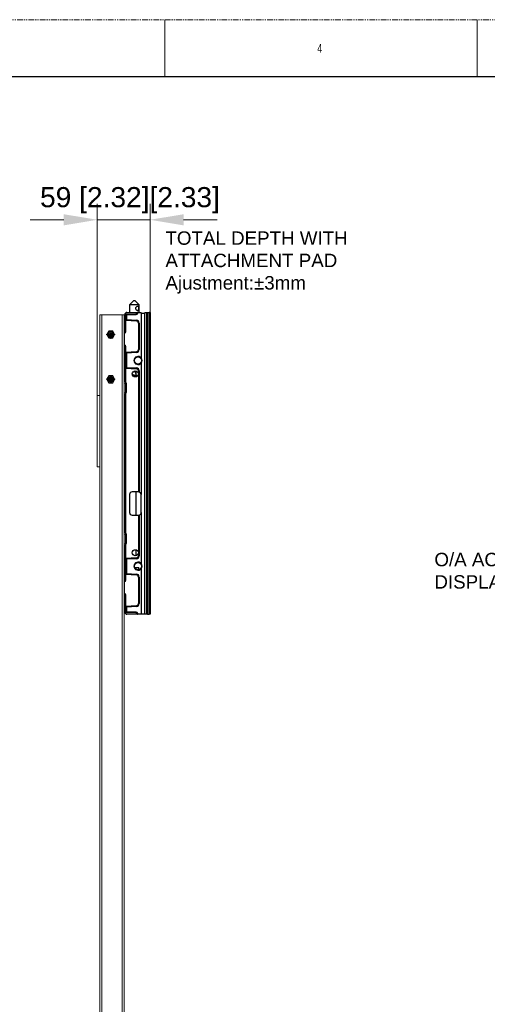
# Model space of a CAD drawing. Header units: millimetres. Extents: x -1086 to 4901, y 927 to 9917.
# Tile 84 of 85: x 3342 to 3864, y 8816 to 9917. Entities that reach past the tile are written whole.
import ezdxf
from ezdxf.lldxf.tags import DXFTag

# ---------------------------------------------------------------- set-up
doc = ezdxf.new("R2010")
doc.units = ezdxf.units.MM
doc.header["$PDSIZE"] = -1
for name, pattern in [('CENTERX2', [20.32, 12.7, -2.54, 2.54, -2.54]), ('SLD-Phantom', [12.7, 6.35, -1.27, 1.27, -1.27, 1.27, -1.27]), ('SLD-Solid', [0])]:
    doc.linetypes.add(name, pattern=pattern)
for name, color, linetype, lineweight in [('7标注层', 6, 'Continuous', 15), ('中心线', 1, 'CENTERX2', 13), ('尺寸线', 6, 'Continuous', 13), ('细实线', 5, 'Continuous', 9), ('虚线', 3, 'DASHED', 13)]:
    doc.layers.add(name, color=color, linetype=linetype, lineweight=lineweight)
doc.styles.add('ARIAL', font='arial.ttf')
doc.styles.add('SLDTEXTSTYLE0', font='GOTHIC.TTF', dxfattribs={"width": 0.7304})
tags = doc.linetypes.add('DASHED', pattern=[19.05, 12.7, -6.35]).pattern_tags.tags
tags[6:7] = [DXFTag(74, 4), DXFTag(75, 0), DXFTag(340, '0'), DXFTag(46, 1.0), DXFTag(50, 0.0), DXFTag(44, 0.0), DXFTag(45, 0.0)]
tags[4:5] = [DXFTag(74, 4), DXFTag(75, 0), DXFTag(340, '0'), DXFTag(46, 1.0), DXFTag(50, 0.0), DXFTag(44, 0.0), DXFTag(45, 0.0)]
doc.dimstyles.new(')CCC-35A1', dxfattribs={"dimscale": 20, "dimtxt": 1.5, "dimasz": 2.5, "dimexe": 1.2, "dimexo": 0, "dimgap": 0.5, "dimtad": 1, "dimzin": 12, "dimdsep": 46, "dimtxsty": 'ARIAL', "dimcen": 0.5, "dimclrd": 6, "dimclre": 6, "dimclrt": 6, "dimadec": 3, "dimazin": 3, "dimtfac": 1, "dimtmove": 0, "dimatfit": 3, "dimfxl": 1, "dimlwd": 13, "dimlwe": 13, "dimarcsym": 0})

# ---------------------------------------------------------------- blocks, each defined once
blk = doc.blocks.new('*D83')
at = {"layer": '7标注层', "color": 6, "lineweight": 13}
for p, q in [((3428.3, 9497.1), (3428.3, 9711.5)), ((3487.3, 9589.9), (3487.3, 9711.5)), ((3390.8, 9693.5), (3353.3, 9693.5)), ((3428.3, 9693.5), (3487.3, 9693.5)), ((3524.8, 9693.5), (3562.3, 9693.5))]:
    blk.add_line(p, q, dxfattribs=at)
at = {"layer": '7标注层', "color": 6}
for points in [[(3390.8, 9687.2), (3390.8, 9699.7), (3428.3, 9693.5)], [(3524.8, 9699.7), (3524.8, 9687.2), (3487.3, 9693.5)]]:
    blk.add_solid(points, dxfattribs=at)
at = {"layer": 'Defpoints', "color": 0}
for p in [(3487.3, 9693.5), (3487.3, 9589.9), (3428.3, 9497.1)]:
    blk.add_point(p, dxfattribs=at)
at = {"layer": '7标注层', "color": 6, "insert": (3464.8, 9715.4), "char_height": 22.5, "attachment_point": 5, "style": 'ARIAL'}
blk.add_mtext('59 [2.32][2.33]', dxfattribs=at)
blk = doc.blocks.new('M3X8压铆螺母柱')
blk.add_lwpolyline([(2.2, 3.8), (4.4, 0), (2.2, -3.8), (-2.2, -3.8), (-4.4, 0), (-2.2, 3.8)], close=True)
for radius in [2.75, 1.25]:
    blk.add_circle((0, 0), radius)
at = {"layer": '中心线'}
for p, q in [((-5.1, 0), (5.1, 0)), ((0, -4.6), (0, 4.6))]:
    blk.add_line(p, q, dxfattribs=at)
at = {"layer": '细实线'}
blk.add_arc((0, 0), 1.5, 90, 0, dxfattribs=at)
blk = doc.blocks.new('zw$E23C')
at = {"color": 7, "linetype": 'Continuous', "lineweight": 15}
for p, q in [((3, 1344), (3, 0)), ((3, 1344), (5.1, 1344)), ((27.9, 1344), (5.1, 1344)), ((27.9, 1344), (30, 1344)), ((30, 1344), (30, 0)), ((0, 1174), (0, 1254)), ((0, 1254), (3, 1254)), ((0, 1174), (3, 1174))]:
    blk.add_line(p, q, dxfattribs=at)
at = {"layer": '虚线'}
for p, q in [((5.1, 1344), (5.1, 0)), ((27.9, 1344), (27.9, 0))]:
    blk.add_line(p, q, dxfattribs=at)
at = {"xscale": -1, "rotation": 180}
for p in [(15, 1322), (15, 1272)]:
    blk.add_blockref('M3X8压铆螺母柱', p, dxfattribs=at)

msp = doc.modelspace()

# ---------------------------------------------------------------- linework, layer by layer
at = {"color": 7, "linetype": 'SLD-Phantom', "lineweight": 0}
msp.add_line((2106.73, 9917.244), (4900.73, 9917.244), dxfattribs=at)
at = {"color": 7, "linetype": 'SLD-Solid', "lineweight": 0}
for p, q in [((3503.73, 9917.244), (3503.73, 9853.744)), ((3852.98, 9917.244), (3852.98, 9853.744))]:
    msp.add_line(p, q, dxfattribs=at)
at = {"color": 7, "linetype": 'SLD-Solid', "lineweight": 30}
msp.add_line((2138.48, 9853.744), (4868.98, 9853.744), dxfattribs=at)
at = {"color": 7, "linetype": 'Continuous', "lineweight": 25}
for p, q in [((3464.8, 9598.857), (3468.8, 9602.857)), ((3469.156, 9602.857), (3468.8, 9602.857)), ((3470.8, 9602.857), (3469.156, 9602.857)), ((3470.8, 9602.857), (3474.8, 9598.857)), ((3464.8, 9589.857), (3464.8, 9598.857)), ((3464.8, 9598.857), (3466.577, 9598.857)), ((3466.577, 9598.857), (3474.8, 9598.857)), ((3474.8, 9598.857), (3474.8, 9589.857)), ((3459.3, 9588.078), (3459.3, 9587.792)), ((3459.3, 9587.792), (3459.3, 9582.265)), ((3459.593, 9582.265), (3459.3, 9582.265)), ((3459.3, 9582.265), (3459.3, 9581.091)), ((3459.3, 9581.091), (3460.274, 9581.091)), ((3459.3, 9581.091), (3459.3, 9568.806)), ((3459.947, 9589.138), (3459.593, 9588.785)), ((3459.593, 9582.265), (3459.593, 9587.938)), ((3460.261, 9589.453), (3459.947, 9589.138)), ((3459.947, 9587.792), (3460.261, 9587.478)), ((3460.261, 9587.478), (3460.261, 9582.529)), ((3460.274, 9581.091), (3471.944, 9580.479)), ((3460.274, 9568.806), (3460.274, 9581.091)), ((3460.3, 9589.138), (3460.614, 9589.453)), ((3460.3, 9588.145), (3460.3, 9589.138)), ((3460.614, 9587.831), (3460.3, 9588.145)), ((3460.999, 9587.208), (3460.999, 9581.869)), ((3460.999, 9581.869), (3471.974, 9581.294)), ((3461.276, 9581.538), (3471.957, 9580.979)), ((3461.322, 9589.745), (3461.322, 9589.857)), ((3461.322, 9589.857), (3471.593, 9589.857)), ((3461.322, 9589.745), (3471.593, 9589.745)), ((3461.322, 9587.369), (3461.322, 9587.538)), ((3471.593, 9587.538), (3461.322, 9587.538)), ((3471.593, 9587.369), (3461.322, 9587.369)), ((3471.593, 9589.745), (3471.593, 9589.857)), ((3471.593, 9589.745), (3471.593, 9587.538)), ((3471.593, 9587.369), (3471.593, 9587.538)), ((3473.214, 9589.642), (3471.947, 9587.849)), ((3471.947, 9587.849), (3471.947, 9589.642)), ((3471.947, 9589.642), (3473.214, 9589.642)), ((3472.15, 9587.705), (3471.947, 9587.849)), ((3471.957, 9580.979), (3471.974, 9581.294)), ((3472.15, 9589.857), (3473.418, 9589.857)), ((3473.418, 9589.498), (3472.15, 9587.705)), ((3473.418, 9589.498), (3473.214, 9589.642)), ((3473.418, 9589.857), (3473.568, 9589.857)), ((3473.568, 9589.857), (3477.3, 9589.857)), ((3473.568, 9589.576), (3473.568, 9589.857)), ((3477.3, 9589.576), (3473.568, 9589.576)), ((3477.3, 9589.576), (3477.3, 9589.857)), ((3477.3, 9589.576), (3477.3, 9538.97)), ((3477.3, 9589.192), (3481.3, 9589.192)), ((3481.3, 9589.857), (3483.8, 9589.857)), ((3481.3, 9589.857), (3481.3, 9589.576)), ((3483.8, 9589.576), (3481.3, 9589.576)), ((3481.3, 9252.708), (3481.3, 9589.576)), ((3483.8, 9589.576), (3483.8, 9589.857)), ((3483.8, 9252.708), (3483.8, 9589.576)), ((3483.8, 9587.304), (3484.3, 9587.392)), ((3483.8, 9586.517), (3484.3, 9586.517)), ((3483.8, 9583.517), (3484.048, 9583.517)), ((3483.8, 9579.517), (3484.048, 9579.517)), ((3484.043, 9588.892), (3484.3, 9588.892)), ((3484.3, 9584.017), (3484.043, 9584.062)), ((3484.048, 9588.966), (3484.048, 9589.436)), ((3484.3, 9589.392), (3484.048, 9589.436)), ((3484.048, 9583.517), (3484.048, 9584.056)), ((3484.048, 9579.517), (3484.048, 9583.517)), ((3484.048, 9583.517), (3484.3, 9583.517)), ((3484.048, 9578.977), (3484.048, 9579.517)), ((3484.3, 9579.517), (3484.048, 9579.517)), ((3484.3, 9589.892), (3486.3, 9589.892)), ((3484.3, 9589.892), (3484.3, 9252.392)), ((3486.3, 9589.892), (3486.3, 9252.392)), ((3487.3, 9589.892), (3486.3, 9589.892)), ((3487.3, 9589.892), (3487.3, 9252.392)), ((3459.3, 9568.806), (3460.274, 9568.806)), ((3474.313, 9577.983), (3474.8, 9577.983)), ((3474.313, 9577.983), (3474.313, 9548.301)), ((3474.8, 9577.983), (3474.8, 9548.301)), ((3474.8, 9577.983), (3475.116, 9577.983)), ((3475.116, 9577.983), (3475.116, 9548.301)), ((3484.3, 9576.517), (3483.8, 9576.517)), ((3483.995, 9578.963), (3484.043, 9578.972)), ((3484.043, 9578.972), (3484.3, 9579.017)), ((3459.007, 9568.099), (3458.3, 9567.392)), ((3458.3, 9566.004), (3459.688, 9567.392)), ((3458.3, 9567.392), (3458.3, 9566.004)), ((3458.3, 9566.004), (3458.3, 9553.78)), ((3459.688, 9552.392), (3458.3, 9553.78)), ((3458.3, 9553.78), (3458.3, 9552.392)), ((3458.3, 9552.392), (3459.007, 9551.685)), ((3459.3, 9550.978), (3460.274, 9550.978)), ((3459.3, 9550.978), (3459.3, 9545.193)), ((3460.274, 9545.193), (3460.274, 9550.978)), ((3474.313, 9548.301), (3474.8, 9548.301)), ((3474.8, 9548.301), (3475.116, 9548.301)), ((3459.3, 9545.193), (3460.274, 9545.193)), ((3459.3, 9545.193), (3459.3, 9544.019)), ((3459.593, 9544.019), (3459.3, 9544.019)), ((3459.3, 9544.019), (3459.3, 9528.765)), ((3459.593, 9528.765), (3459.593, 9544.019)), ((3460.261, 9543.755), (3460.261, 9529.029)), ((3471.944, 9545.804), (3460.274, 9545.193)), ((3471.974, 9544.989), (3460.999, 9544.414)), ((3460.999, 9544.414), (3460.999, 9528.369)), ((3471.957, 9545.305), (3461.276, 9544.745)), ((3471.957, 9545.305), (3471.974, 9544.989)), ((3459.593, 9528.765), (3459.3, 9528.765)), ((3459.3, 9528.765), (3459.3, 9527.591)), ((3460.274, 9527.591), (3459.3, 9527.591)), ((3459.3, 9527.591), (3459.3, 9512.64)), ((3460.274, 9527.591), (3471.944, 9526.979)), ((3460.274, 9512.64), (3460.274, 9527.591)), ((3460.999, 9528.369), (3471.974, 9527.794)), ((3461.276, 9528.038), (3471.957, 9527.479)), ((3470.922, 9523.521), (3469.997, 9524.446)), ((3471.957, 9527.479), (3471.974, 9527.794)), ((3474.313, 9524.483), (3474.8, 9524.483)), ((3474.313, 9524.483), (3474.313, 9389.142)), ((3474.8, 9524.483), (3475.116, 9524.483)), ((3474.8, 9524.483), (3474.8, 9389.1)), ((3475.116, 9524.483), (3475.116, 9389.029)), ((3477.3, 9533.313), (3477.3, 9386.142)), ((3469.192, 9519.688), (3467.477, 9520.423)), ((3469.017, 9519.791), (3473.862, 9519.664)), ((3471.508, 9521.399), (3471.8, 9521.399)), ((3471.8, 9519.718), (3471.8, 9521.399)), ((3460.274, 9512.64), (3459.3, 9512.64)), ((3459.33, 9512.397), (3459.77, 9510.636)), ((3460.774, 9510.394), (3459.8, 9510.394)), ((3459.8, 9510.394), (3459.8, 9500.64)), ((3460.714, 9510.879), (3460.274, 9512.64)), ((3460.774, 9500.64), (3460.774, 9510.394)), ((3483.8, 9510.517), (3484.3, 9510.517)), ((3483.8, 9507.517), (3484.048, 9507.517)), ((3483.8, 9503.517), (3484.048, 9503.517)), ((3483.995, 9502.963), (3484.043, 9502.972)), ((3484.3, 9508.017), (3484.043, 9508.062)), ((3484.043, 9502.972), (3484.3, 9503.017)), ((3484.048, 9507.517), (3484.048, 9508.056)), ((3484.048, 9503.517), (3484.048, 9507.517)), ((3484.048, 9507.517), (3484.3, 9507.517)), ((3484.048, 9502.977), (3484.048, 9503.517)), ((3484.3, 9503.517), (3484.048, 9503.517)), ((3460.274, 9498.394), (3459.3, 9498.394)), ((3459.3, 9498.394), (3459.3, 9343.89)), ((3459.77, 9500.397), (3459.33, 9498.636)), ((3460.774, 9500.64), (3459.8, 9500.64)), ((3460.274, 9498.394), (3460.714, 9500.155)), ((3460.274, 9343.89), (3460.274, 9498.394)), ((3484.3, 9500.517), (3483.8, 9500.517)), ((3483.8, 9434.517), (3484.3, 9434.517)), ((3483.8, 9431.517), (3484.048, 9431.517)), ((3483.8, 9427.517), (3484.048, 9427.517)), ((3483.995, 9426.963), (3484.043, 9426.972)), ((3484.3, 9432.017), (3484.043, 9432.062)), ((3484.043, 9426.972), (3484.3, 9427.017)), ((3484.048, 9431.517), (3484.048, 9432.056)), ((3484.048, 9427.517), (3484.048, 9431.517)), ((3484.048, 9431.517), (3484.3, 9431.517)), ((3484.048, 9426.977), (3484.048, 9427.517)), ((3484.3, 9427.517), (3484.048, 9427.517)), ((3484.3, 9424.517), (3483.8, 9424.517)), ((3484.3, 9423.642), (3483.8, 9423.655)), ((3484.3, 9421.892), (3483.8, 9421.892)), ((3483.8, 9420.392), (3484.3, 9420.392)), ((3483.8, 9418.629), (3484.3, 9418.642)), ((3483.8, 9417.767), (3484.3, 9417.767)), ((3483.8, 9414.767), (3484.048, 9414.767)), ((3484.3, 9415.267), (3484.043, 9415.312)), ((3484.048, 9414.767), (3484.048, 9415.306)), ((3484.048, 9410.767), (3484.048, 9414.767)), ((3484.048, 9414.767), (3484.3, 9414.767)), ((3483.8, 9410.767), (3484.048, 9410.767)), ((3484.3, 9407.767), (3483.8, 9407.767)), ((3483.995, 9410.213), (3484.043, 9410.222)), ((3484.043, 9410.222), (3484.3, 9410.267)), ((3484.048, 9410.227), (3484.048, 9410.767)), ((3484.3, 9410.767), (3484.048, 9410.767)), ((3483.8, 9402.517), (3484.3, 9402.517)), ((3483.8, 9397.017), (3484.3, 9397.017)), ((3464.3, 9386.142), (3464.3, 9366.142)), ((3474.3, 9389.142), (3467.3, 9389.142)), ((3471.8, 9363.142), (3471.8, 9389.142)), ((3477.3, 9366.142), (3477.3, 9386.142)), ((3467.3, 9363.142), (3474.3, 9363.142)), ((3474.313, 9363.142), (3474.313, 9317.801)), ((3474.8, 9363.184), (3474.8, 9317.801)), ((3475.116, 9363.255), (3475.116, 9317.801)), ((3477.3, 9366.142), (3477.3, 9308.97)), ((3460.274, 9343.89), (3459.3, 9343.89)), ((3459.33, 9343.647), (3459.77, 9341.886)), ((3460.774, 9341.644), (3459.8, 9341.644)), ((3459.8, 9341.644), (3459.8, 9331.89)), ((3460.714, 9342.129), (3460.274, 9343.89)), ((3460.774, 9331.89), (3460.774, 9341.644)), ((3483.8, 9341.767), (3484.3, 9341.767)), ((3483.8, 9338.767), (3484.048, 9338.767)), ((3484.3, 9339.267), (3484.043, 9339.312)), ((3484.048, 9338.767), (3484.048, 9339.306)), ((3484.048, 9334.767), (3484.048, 9338.767)), ((3484.048, 9338.767), (3484.3, 9338.767)), ((3460.274, 9329.644), (3459.3, 9329.644)), ((3459.3, 9329.644), (3459.3, 9314.693)), ((3459.77, 9331.647), (3459.33, 9329.886)), ((3460.774, 9331.89), (3459.8, 9331.89)), ((3460.274, 9329.644), (3460.714, 9331.405)), ((3460.274, 9314.693), (3460.274, 9329.644)), ((3483.8, 9334.767), (3484.048, 9334.767)), ((3484.3, 9331.767), (3483.8, 9331.767)), ((3484.3, 9330.767), (3483.8, 9330.767)), ((3483.995, 9334.213), (3484.043, 9334.222)), ((3484.043, 9334.222), (3484.3, 9334.267)), ((3484.048, 9334.227), (3484.048, 9334.767)), ((3484.3, 9334.767), (3484.048, 9334.767)), ((3471.944, 9315.304), (3460.274, 9314.693)), ((3471.8, 9317.892), (3471.8, 9324.391)), ((3474.313, 9317.801), (3474.8, 9317.801)), ((3474.8, 9317.801), (3475.116, 9317.801)), ((3460.274, 9314.693), (3459.3, 9314.693)), ((3459.3, 9314.693), (3459.3, 9313.519)), ((3459.593, 9313.519), (3459.3, 9313.519)), ((3459.3, 9313.519), (3459.3, 9298.265)), ((3459.593, 9298.265), (3459.593, 9313.519)), ((3460.261, 9313.255), (3460.261, 9298.529)), ((3471.974, 9314.489), (3460.999, 9313.914)), ((3460.999, 9313.914), (3460.999, 9297.869)), ((3471.957, 9314.805), (3461.276, 9314.245)), ((3470.045, 9304.764), (3474.7, 9304.642)), ((3471.957, 9314.805), (3471.974, 9314.489)), ((3474.7, 9302.244), (3474.7, 9304.642)), ((3459.593, 9298.265), (3459.3, 9298.265)), ((3459.3, 9298.265), (3459.3, 9297.091)), ((3459.3, 9297.091), (3460.274, 9297.091)), ((3459.3, 9297.091), (3459.3, 9291.306)), ((3460.274, 9297.091), (3471.944, 9296.479)), ((3460.274, 9291.306), (3460.274, 9297.091)), ((3460.999, 9297.869), (3471.974, 9297.294)), ((3461.276, 9297.538), (3471.957, 9296.979)), ((3471.957, 9296.979), (3471.974, 9297.294)), ((3474.313, 9293.983), (3474.8, 9293.983)), ((3474.313, 9293.983), (3474.313, 9264.301)), ((3474.8, 9293.983), (3474.8, 9264.301)), ((3474.8, 9293.983), (3475.116, 9293.983)), ((3475.116, 9293.983), (3475.116, 9264.301)), ((3477.3, 9303.313), (3477.3, 9252.708)), ((3483.8, 9298.767), (3484.3, 9298.767)), ((3484.3, 9294.767), (3483.8, 9294.767)), ((3459.007, 9290.599), (3458.3, 9289.892)), ((3458.3, 9288.504), (3459.688, 9289.892)), ((3458.3, 9289.892), (3458.3, 9288.504)), ((3458.3, 9288.504), (3458.3, 9276.28)), ((3459.3, 9291.306), (3460.274, 9291.306)), ((3459.688, 9274.892), (3458.3, 9276.28)), ((3458.3, 9276.28), (3458.3, 9274.892)), ((3458.3, 9274.892), (3459.007, 9274.185)), ((3459.3, 9273.478), (3460.274, 9273.478)), ((3459.3, 9273.478), (3459.3, 9261.193)), ((3460.274, 9261.193), (3460.274, 9273.478)), ((3459.3, 9261.193), (3460.274, 9261.193)), ((3459.3, 9261.193), (3459.3, 9260.019)), ((3471.944, 9261.804), (3460.274, 9261.193)), ((3471.974, 9260.989), (3460.999, 9260.414)), ((3460.999, 9260.414), (3460.999, 9255.076)), ((3471.957, 9261.305), (3461.276, 9260.745)), ((3471.957, 9261.305), (3471.974, 9260.989)), ((3474.313, 9264.301), (3474.8, 9264.301)), ((3474.8, 9264.301), (3475.116, 9264.301)), ((3483.8, 9265.767), (3484.3, 9265.767)), ((3483.8, 9262.767), (3484.048, 9262.767)), ((3484.3, 9263.267), (3484.043, 9263.312)), ((3484.048, 9262.767), (3484.048, 9263.306)), ((3484.048, 9258.767), (3484.048, 9262.767)), ((3484.048, 9262.767), (3484.3, 9262.767)), ((3459.593, 9260.019), (3459.3, 9260.019)), ((3459.3, 9260.019), (3459.3, 9254.492)), ((3459.3, 9254.492), (3459.3, 9254.206)), ((3459.593, 9254.345), (3459.593, 9260.019)), ((3459.593, 9253.499), (3459.947, 9253.145)), ((3460.261, 9254.806), (3459.947, 9254.492)), ((3459.947, 9253.145), (3460.261, 9252.831)), ((3460.261, 9259.755), (3460.261, 9254.806)), ((3460.3, 9254.138), (3460.614, 9254.453)), ((3460.3, 9253.145), (3460.3, 9254.138)), ((3460.614, 9252.831), (3460.3, 9253.145)), ((3461.322, 9254.745), (3461.322, 9254.915)), ((3461.322, 9254.915), (3471.593, 9254.915)), ((3461.322, 9254.745), (3471.593, 9254.745)), ((3471.593, 9252.538), (3461.322, 9252.538)), ((3461.322, 9252.427), (3461.322, 9252.538)), ((3471.593, 9252.427), (3461.322, 9252.427)), ((3471.593, 9254.745), (3471.593, 9254.915)), ((3471.593, 9254.745), (3471.593, 9252.538)), ((3471.593, 9252.427), (3471.593, 9252.538)), ((3471.947, 9254.435), (3472.15, 9254.579)), ((3471.947, 9254.435), (3473.214, 9252.642)), ((3471.947, 9252.642), (3471.947, 9254.435)), ((3473.214, 9252.642), (3471.947, 9252.642)), ((3472.15, 9254.579), (3473.418, 9252.786)), ((3473.418, 9252.427), (3472.15, 9252.427)), ((3473.214, 9252.642), (3473.418, 9252.786)), ((3473.568, 9252.427), (3473.418, 9252.427)), ((3473.568, 9252.427), (3473.568, 9252.708)), ((3473.568, 9252.708), (3477.3, 9252.708)), ((3477.3, 9252.427), (3473.568, 9252.427)), ((3477.3, 9252.427), (3477.3, 9252.708)), ((3481.3, 9252.427), (3477.3, 9252.427)), ((3481.3, 9252.708), (3483.8, 9252.708)), ((3481.3, 9252.708), (3481.3, 9252.427)), ((3483.8, 9252.427), (3481.3, 9252.427)), ((3483.8, 9258.767), (3484.048, 9258.767)), ((3484.3, 9255.767), (3483.8, 9255.767)), ((3484.3, 9254.892), (3483.8, 9254.98)), ((3483.8, 9252.427), (3483.8, 9252.708)), ((3483.995, 9258.213), (3484.043, 9258.222)), ((3484.043, 9258.222), (3484.3, 9258.267)), ((3484.3, 9253.392), (3484.043, 9253.392)), ((3484.048, 9258.227), (3484.048, 9258.767)), ((3484.3, 9258.767), (3484.048, 9258.767)), ((3484.048, 9252.847), (3484.048, 9253.318)), ((3484.048, 9252.847), (3484.3, 9252.892)), ((3484.3, 9252.392), (3486.3, 9252.392)), ((3487.3, 9252.392), (3486.3, 9252.392))]:
    msp.add_line(p, q, dxfattribs=at)
at = {"color": 8, "linetype": 'Continuous', "lineweight": 25}
for p, q in [((3484.3, 9587.892), (3483.8, 9587.892)), ((3467.578, 9520.057), (3468.221, 9519.781)), ((3468.221, 9519.781), (3467.763, 9519.789)), ((3467.836, 9519.513), (3468.221, 9519.506)), ((3469.675, 9524.35), (3470.717, 9523.308)), ((3471.508, 9521.399), (3471.508, 9519.725)), ((3483.8, 9422.655), (3484.3, 9422.642)), ((3484.3, 9419.642), (3483.8, 9419.628)), ((3471.508, 9389.142), (3471.508, 9363.142)), ((3471.508, 9324.467), (3471.508, 9317.816)), ((3483.8, 9254.392), (3484.3, 9254.392))]:
    msp.add_line(p, q, dxfattribs=at)
at = {"color": 7, "linetype": 'Continuous', "lineweight": 25}
for centre, radius in [((3473.8, 9536.142), 4), ((3470.8, 9521.142), 3.4), ((3470.8, 9321.142), 3.4), ((3473.8, 9306.142), 4)]:
    msp.add_circle(centre, radius, dxfattribs=at)
for centre, radius, start, end in [((3460.3, 9588.078), 1, 135, 180), ((3460.19, 9582.379), 0.897, 187.324971, 273.382393), ((3459.681, 9588.733), 0.102, 149.431683, 210.568317), ((3460.155, 9588.063), 0.576, 167.459671, 192.540329), ((3460.999, 9582.774), 1.495, 199.886104, 239.627158), ((3460.123, 9588.884), 0.309, 55.143064, 124.856936), ((3460.676, 9587.416), 0.821, 117.273779, 152.726221), ((3461.322, 9588.392), 1.5, 102.401497, 135), ((3460.438, 9589.199), 0.309, 55.143064, 124.856936), ((3460.991, 9587.101), 0.821, 117.273779, 152.726221), ((3461.322, 9588.745), 1, 90, 135), ((3461.322, 9588.538), 1, 225, 270), ((3467.174, 9580.854), 4.784, 355.507306, 1.491665), ((3471.813, 9577.983), 2.5, 0, 87), ((3472.353, 9589.461), 0.445, 117.162893, 155.985792), ((3471.8, 9577.983), 3, 0, 87), ((3471.8, 9577.983), 3.316, 0, 87), ((3473.621, 9589.461), 0.445, 117.162893, 155.985792), ((3473.568, 9589.392), 0.184, 90, 144.73561), ((3484.1, 9589.732), 0.3, 180, 260), ((3483.995, 9589.423), 0.46, 244.965989, 276.623191), ((3484.098, 9584.35), 0.298, 180.207385, 260.319631), ((3484.095, 9584.357), 0.299, 189.126707, 259.923794), ((3458.3, 9568.806), 1, 315, 0), ((3458.274, 9568.806), 2, 315, 0), ((3484.098, 9578.684), 0.298, 99.680369, 179.792615), ((3468.839, 9576.885), 13.185, 221.786176, 226.053), ((3468.839, 9542.899), 13.185, 133.947, 138.213824), ((3458.3, 9550.978), 1, 0, 45), ((3458.274, 9550.978), 2, 0, 45), ((3471.813, 9548.301), 2.5, 273, 0), ((3471.8, 9548.301), 3, 273, 0), ((3471.8, 9548.301), 3.316, 273, 0), ((3460.19, 9543.904), 0.897, 86.617607, 172.675029), ((3460.999, 9543.51), 1.495, 120.372842, 160.113896), ((3473.8, 9536.142), 4.5, 38.942441, 321.057559), ((3467.174, 9545.43), 4.784, 358.508335, 4.492694), ((3473.8, 9536.142), 4.5, 321.057559, 38.942441), ((3460.19, 9528.879), 0.897, 187.324971, 273.382393), ((3460.999, 9529.274), 1.495, 199.886104, 239.627158), ((3467.174, 9527.354), 4.784, 355.507306, 1.491665), ((3471.813, 9524.483), 2.5, 0, 87), ((3471.8, 9524.483), 3, 0, 87), ((3471.8, 9524.483), 3.316, 0, 87), ((3474.091, 9519.644), 5.872, 178.658384, 181.341616), ((3469.275, 9519.884), 0.213, 247.068324, 277.370206), ((3467.972, 9526.156), 3.956, 313.947, 318.213824), ((3468.808, 9521.399), 2.7, 0, 45), ((3468.8, 9521.399), 3, 0, 45), ((3460.3, 9512.64), 1, 180, 194.036243), ((3469.265, 9475.688), 38.03, 103.675282, 105.143675), ((3469.705, 9473.927), 38.03, 103.675282, 105.143675), ((3458.8, 9510.394), 1, 0, 14.036243), ((3458.774, 9510.394), 2, 0, 14.036243), ((3484.098, 9508.35), 0.298, 180.207385, 260.319631), ((3484.095, 9508.357), 0.299, 189.126707, 259.923794), ((3484.098, 9502.684), 0.298, 99.680369, 179.792615), ((3460.3, 9498.394), 1, 165.963757, 180), ((3469.265, 9535.346), 38.03, 254.856325, 256.324718), ((3458.8, 9500.64), 1, 345.963757, 0), ((3469.705, 9537.107), 38.03, 254.856325, 256.324718), ((3458.774, 9500.64), 2, 345.963757, 0), ((3484.098, 9432.35), 0.298, 180.207385, 260.319631), ((3484.095, 9432.357), 0.299, 189.126707, 259.923794), ((3484.098, 9426.684), 0.298, 99.680369, 179.792615), ((3484.098, 9415.6), 0.298, 180.207385, 260.319631), ((3484.095, 9415.607), 0.299, 189.126707, 259.923794), ((3484.098, 9409.934), 0.298, 99.680369, 179.792615), ((3467.3, 9386.142), 3, 90, 180), ((3474.3, 9386.142), 3, 89.750028, 90), ((3474.3, 9386.142), 3, 0.00008, 74.212316), ((3467.3, 9366.142), 3, 180, 270), ((3474.3, 9366.142), 3, 270, 270.249972), ((3474.3, 9366.142), 3, 285.787684, 359.99992), ((3460.3, 9343.89), 1, 180, 194.036243), ((3469.265, 9306.938), 38.03, 103.675282, 105.143675), ((3469.705, 9305.177), 38.03, 103.675282, 105.143675), ((3458.8, 9341.644), 1, 0, 14.036243), ((3458.774, 9341.644), 2, 0, 14.036243), ((3484.098, 9339.6), 0.298, 180.207385, 260.319631), ((3484.095, 9339.607), 0.299, 189.126707, 259.923794), ((3460.3, 9329.644), 1, 165.963757, 180), ((3469.265, 9366.596), 38.03, 254.856325, 256.324718), ((3458.8, 9331.89), 1, 345.963757, 0), ((3469.705, 9368.357), 38.03, 254.856325, 256.324718), ((3458.774, 9331.89), 2, 345.963757, 0), ((3484.098, 9333.934), 0.298, 99.680369, 179.792615), ((3471.813, 9317.801), 2.5, 273, 0), ((3467.174, 9314.93), 4.784, 358.508335, 4.492694), ((3471.8, 9317.801), 3, 273, 0), ((3471.8, 9317.801), 3.316, 273, 0), ((3460.19, 9313.404), 0.897, 86.617607, 172.675029), ((3460.999, 9313.01), 1.495, 120.372842, 160.113896), ((3473.8, 9306.142), 4.5, 38.942441, 321.057559), ((3473.8, 9306.142), 4.5, 321.057559, 38.942441), ((3460.19, 9298.379), 0.897, 187.324971, 273.382393), ((3460.999, 9298.774), 1.495, 199.886104, 239.627158), ((3467.174, 9296.854), 4.784, 355.507306, 1.491665), ((3471.813, 9293.983), 2.5, 0, 87), ((3471.8, 9293.983), 3, 0, 87), ((3471.8, 9293.983), 3.316, 0, 87), ((3458.3, 9291.306), 1, 315, 0), ((3468.839, 9299.385), 13.185, 221.786176, 226.053), ((3458.274, 9291.306), 2, 315, 0), ((3468.839, 9265.399), 13.185, 133.947, 138.213824), ((3458.3, 9273.478), 1, 0, 45), ((3458.274, 9273.478), 2, 0, 45), ((3460.19, 9259.904), 0.897, 86.617607, 172.675029), ((3460.999, 9259.51), 1.495, 120.372842, 160.113896), ((3471.813, 9264.301), 2.5, 273, 0), ((3467.174, 9261.43), 4.784, 358.508335, 4.492694), ((3471.8, 9264.301), 3, 273, 0), ((3471.8, 9264.301), 3.316, 273, 0), ((3484.098, 9263.6), 0.298, 180.207385, 260.319631), ((3484.095, 9263.607), 0.299, 189.126707, 259.923794), ((3460.3, 9254.206), 1, 180, 225), ((3460.155, 9254.22), 0.576, 167.459671, 192.540329), ((3459.681, 9253.551), 0.102, 149.431683, 210.568317), ((3460.676, 9254.868), 0.821, 207.273779, 242.726221), ((3460.123, 9253.399), 0.309, 235.143064, 304.856936), ((3460.991, 9255.182), 0.821, 207.273779, 242.726221), ((3460.438, 9253.085), 0.309, 235.143064, 304.856936), ((3461.322, 9253.892), 1.5, 225, 257.598503), ((3461.322, 9253.745), 1, 90, 135), ((3461.322, 9253.538), 1, 225, 270), ((3472.353, 9252.823), 0.445, 204.014208, 242.837107), ((3473.621, 9252.823), 0.445, 204.014208, 242.837107), ((3473.568, 9252.892), 0.184, 215.26439, 270), ((3484.098, 9257.934), 0.298, 99.680369, 179.792615), ((3483.995, 9252.861), 0.46, 83.376809, 115.034011), ((3484.1, 9252.552), 0.3, 100, 180)]:
    msp.add_arc(centre, radius, start, end, dxfattribs=at)
at = {"color": 8, "linetype": 'Continuous', "lineweight": 25}
for centre, radius, start, end in [((3484.434, 9593.827), 4.951, 262.648982, 265.47515), ((3482.748, 9589.006), 1.3, 324.02793, 354.95969), ((3482.748, 9253.278), 1.3, 5.04031, 35.97207), ((3484.434, 9248.456), 4.951, 94.52485, 97.351018)]:
    msp.add_arc(centre, radius, start, end, dxfattribs=at)
at = {"color": 7, "linetype": 'Continuous', "lineweight": 25, "extrusion": (0, 0, -1)}
for centre, major_axis, ratio, start_param, end_param in [((3460.3, 9588.078), (-1, 0), 0.85355339, 0, 0.78539816), ((3460.3, 9587.792), (-1, 0), 0.56066017, 0, 0.78539816), ((3460.3, 9587.792), (-1, 0), 0.20710678, 0, 0.78539816), ((3460.3, 9588.785), (-0.988, -0.548), 0.27683564, 0.93764631, 1.72304447), ((3460.3, 9587.085), (-0.747, 1.078), 0.61612549, 0.05865501, 0.84405318), ((3459.947, 9587.085), (-0.354, 0.854), 0.41421356, 0, 0.78539816), ((3460.553, 9581.038), (-1.311, 0.859), 0.94166635, 0.34565219, 0.82741832), ((3461.26, 9581.038), (-1.568, 0.111), 0.31771485, 0.84252682, 1.51361712), ((3460.3, 9581.089), (-0.053, 0.503), 0.05101771, 4.72180143, 5.62013747), ((3461.322, 9588.185), (-1.5, 0), 0.66666667, 4.92883594, 5.49778714), ((3471.593, 9589.392), (-0.5, 0), 0.70710678, 1.57079633, 2.35619449), ((3471.593, 9588.599), (0, 1.061), 0.47140452, 2.35619449, 3.14159265), ((3460.553, 9545.245), (-1.311, -0.859), 0.94166635, 5.45576699, 5.93753312), ((3460.3, 9545.195), (0.053, 0.503), 0.05101771, 3.80464049, 4.70297653), ((3461.26, 9545.245), (-1.568, -0.111), 0.31771485, 4.76956819, 5.44065848), ((3460.553, 9527.538), (-1.311, 0.859), 0.94166635, 0.34565219, 0.82741832), ((3461.26, 9527.538), (-1.568, 0.111), 0.31771485, 0.84252682, 1.51361712), ((3460.3, 9527.589), (-0.053, 0.503), 0.05101771, 4.72180143, 5.62013747), ((3460.553, 9314.745), (-1.311, -0.859), 0.94166635, 5.45576699, 5.93753312), ((3460.3, 9314.695), (0.053, 0.503), 0.05101771, 3.80464049, 4.70297653), ((3461.26, 9314.745), (-1.568, -0.111), 0.31771485, 4.76956819, 5.44065848), ((3460.553, 9297.038), (-1.311, 0.859), 0.94166635, 0.34565219, 0.82741832), ((3461.26, 9297.038), (-1.568, 0.111), 0.31771485, 0.84252682, 1.51361712), ((3460.3, 9297.089), (-0.053, 0.503), 0.05101771, 4.72180143, 5.62013747), ((3460.3, 9261.195), (0.053, 0.503), 0.05101771, 3.80464049, 4.70297653), ((3461.26, 9261.245), (-1.568, -0.111), 0.31771485, 4.76956819, 5.44065848), ((3460.3, 9254.492), (-1, 0), 0.56066017, 5.49778714, 6.28318531), ((3460.3, 9254.492), (-1, 0), 0.20710678, 5.49778714, 6.28318531), ((3460.3, 9254.206), (-1, 0), 0.85355339, 5.49778714, 6.28318531), ((3460.553, 9261.245), (-1.311, -0.859), 0.94166635, 5.45576699, 5.93753312), ((3459.947, 9255.199), (0.354, 0.854), 0.41421356, 2.35619449, 3.14159265), ((3460.3, 9255.199), (0.747, 1.078), 0.61612549, 2.29753948, 3.08293764), ((3460.3, 9253.499), (-0.988, 0.548), 0.27683564, 4.56014084, 5.345539), ((3461.322, 9254.099), (-1.5, 0), 0.66666667, 0.78539816, 1.35434937), ((3471.593, 9253.685), (0, 1.061), 0.47140452, 0, 0.78539816), ((3471.593, 9252.892), (-0.5, 0), 0.70710678, 3.92699082, 4.71238898)]:
    msp.add_ellipse(centre, major_axis=major_axis, ratio=ratio, start_param=start_param, end_param=end_param, dxfattribs=at)
at = {"color": 7, "linetype": 'Continuous', "lineweight": 25}
for points, knots in [([(3473.623, 9596.925), (3473.503, 9596.915), (3473.264, 9596.895), (3472.74, 9596.688), (3472.088, 9596.222), (3471.57, 9595.525), (3471.335, 9594.877), (3471.271, 9594.363), (3471.332, 9593.847), (3471.565, 9593.196), (3472.083, 9592.497), (3472.736, 9592.026), (3473.257, 9591.825), (3473.627, 9591.772), (3473.952, 9591.823), (3474.306, 9592.022), (3474.593, 9592.491), (3474.712, 9593.188), (3474.75, 9593.837), (3474.759, 9594.353), (3474.75, 9594.869), (3474.713, 9595.521), (3474.594, 9596.222), (3474.305, 9596.688), (3473.956, 9596.895), (3473.734, 9596.915), (3473.623, 9596.925)], [0, 0, 0, 0, 0.03190978, 0.0637502, 0.12668416, 0.18856879, 0.21908919, 0.24970669, 0.28018872, 0.31099207, 0.37297986, 0.43583921, 0.46761655, 0.49964629, 0.53179049, 0.56360233, 0.62663739, 0.68855738, 0.71912543, 0.74976179, 0.78037915, 0.81115241, 0.87330926, 0.93625298, 0.96797083, 1, 1, 1, 1]), ([(3473.453, 9596.857), (3473.557, 9596.847), (3473.764, 9596.827), (3474.088, 9596.625), (3474.352, 9596.167), (3474.456, 9595.487), (3474.488, 9594.855), (3474.495, 9594.353), (3474.488, 9593.852), (3474.455, 9593.223), (3474.351, 9592.546), (3474.088, 9592.085), (3473.76, 9591.891), (3473.457, 9591.837), (3473.114, 9591.903), (3472.858, 9591.967), (3472.735, 9592.062), (3472.729, 9592.066)], [0, 0, 0, 0, 0.05553472, 0.11073898, 0.22141331, 0.33246807, 0.38801745, 0.4435057, 0.49902646, 0.55420141, 0.66482809, 0.77566024, 0.83102625, 0.88675937, 0.94229635, 0.99760779, 1, 1, 1, 1]), ([(3472.732, 9596.649), (3472.738, 9596.653), (3472.862, 9596.748), (3473.12, 9596.817), (3473.342, 9596.844), (3473.453, 9596.857)], [0, 0, 0, 0, 0.02408619, 0.51243758, 1, 1, 1, 1]), ([(3460.981, 9581.86), (3460.846, 9581.975), (3460.719, 9582.088), (3460.538, 9582.256), (3460.48, 9582.312), (3460.367, 9582.422), (3460.311, 9582.477), (3460.261, 9582.529)], [0, 0, 0, 0, 0.5, 0.5, 0.75, 0.75, 1, 1, 1, 1]), ([(3461.276, 9581.538), (3461.288, 9581.538), (3461.265, 9581.549), (3461.218, 9581.584), (3461.189, 9581.608), (3461.102, 9581.694), (3461.041, 9581.771), (3460.981, 9581.86)], [0, 0, 0, 0, 0.25, 0.25, 0.5, 0.5, 1, 1, 1, 1]), ([(3460.999, 9589.857), (3460.999, 9589.857), (3461.017, 9589.857), (3461.066, 9589.857), (3461.096, 9589.857), (3461.19, 9589.857), (3461.256, 9589.857), (3461.322, 9589.857)], [0, 0, 0, 0, 0.25, 0.25, 0.5, 0.5, 1, 1, 1, 1]), ([(3461.322, 9587.369), (3461.256, 9587.369), (3461.19, 9587.362), (3461.096, 9587.331), (3461.066, 9587.317), (3461.017, 9587.273), (3460.999, 9587.242), (3460.999, 9587.208)], [0, 0, 0, 0, 0.5, 0.5, 0.75, 0.75, 1, 1, 1, 1]), ([(3461.276, 9581.538), (3461.252, 9581.54), (3461.23, 9581.541), (3461.207, 9581.542), (3461.207, 9581.542), (3461.206, 9581.542), (3461.206, 9581.542)], [0, 0, 0, 0, 0.000354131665, 0.000354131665, 0.000354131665, 0.000363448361, 0.000363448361, 0.000363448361, 0.000363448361]), ([(3471.593, 9589.857), (3471.707, 9589.857), (3471.817, 9589.857), (3472.006, 9589.857), (3472.085, 9589.857), (3472.15, 9589.857)], [0, 0, 0, 0, 0.5, 0.5, 1, 1, 1, 1]), ([(3472.15, 9587.705), (3472.085, 9587.613), (3472.007, 9587.531), (3471.817, 9587.407), (3471.707, 9587.369), (3471.593, 9587.369)], [0, 0, 0, 0, 0.5, 0.5, 1, 1, 1, 1]), ([(3460.981, 9544.424), (3460.846, 9544.309), (3460.719, 9544.195), (3460.538, 9544.027), (3460.48, 9543.972), (3460.367, 9543.862), (3460.311, 9543.807), (3460.261, 9543.755)], [0, 0, 0, 0, 0.5, 0.5, 0.75, 0.75, 1, 1, 1, 1]), ([(3460.981, 9544.424), (3461.041, 9544.512), (3461.102, 9544.59), (3461.189, 9544.676), (3461.217, 9544.699), (3461.253, 9544.726), (3461.264, 9544.733), (3461.278, 9544.743), (3461.282, 9544.746), (3461.276, 9544.745)], [0, 0, 0, 0, 0.5, 0.5, 0.75, 0.75, 0.875, 0.875, 1, 1, 1, 1]), ([(3461.276, 9544.745), (3461.252, 9544.744), (3461.23, 9544.743), (3461.207, 9544.742), (3461.207, 9544.742), (3461.206, 9544.742), (3461.206, 9544.742)], [0, 0, 0, 0, 0.000354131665, 0.000354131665, 0.000354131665, 0.000363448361, 0.000363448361, 0.000363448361, 0.000363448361]), ([(3460.981, 9528.36), (3460.846, 9528.475), (3460.719, 9528.588), (3460.538, 9528.756), (3460.48, 9528.812), (3460.367, 9528.922), (3460.311, 9528.977), (3460.261, 9529.029)], [0, 0, 0, 0, 0.5, 0.5, 0.75, 0.75, 1, 1, 1, 1]), ([(3461.276, 9528.038), (3461.288, 9528.038), (3461.265, 9528.049), (3461.218, 9528.084), (3461.189, 9528.108), (3461.102, 9528.194), (3461.041, 9528.271), (3460.981, 9528.36)], [0, 0, 0, 0, 0.25, 0.25, 0.5, 0.5, 1, 1, 1, 1]), ([(3461.276, 9528.038), (3461.252, 9528.04), (3461.23, 9528.041), (3461.207, 9528.042), (3461.207, 9528.042), (3461.206, 9528.042), (3461.206, 9528.042)], [0, 0, 0, 0, 0.000354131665, 0.000354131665, 0.000354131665, 0.000363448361, 0.000363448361, 0.000363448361, 0.000363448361]), ([(3468.221, 9519.781), (3468.418, 9519.741), (3468.616, 9519.703), (3468.911, 9519.659), (3469.01, 9519.646), (3469.128, 9519.638), (3469.151, 9519.637), (3469.195, 9519.637), (3469.216, 9519.638), (3469.245, 9519.646), (3469.248, 9519.654), (3469.229, 9519.671), (3469.211, 9519.68), (3469.192, 9519.688)], [0, 0, 0, 0, 0.5, 0.5, 0.75, 0.75, 0.8125, 0.8125, 0.875, 0.875, 0.9375, 0.9375, 1, 1, 1, 1]), ([(3469.303, 9519.673), (3469.337, 9519.659), (3469.358, 9519.643), (3469.344, 9519.607), (3469.309, 9519.591), (3469.221, 9519.565), (3469.168, 9519.554), (3469.058, 9519.538), (3469.001, 9519.531), (3468.826, 9519.516), (3468.706, 9519.51), (3468.464, 9519.504), (3468.343, 9519.504), (3468.221, 9519.506)], [0, 0, 0, 0, 0.125, 0.125, 0.25, 0.25, 0.375, 0.375, 0.5, 0.5, 0.75, 0.75, 1, 1, 1, 1]), ([(3469.303, 9519.673), (3469.198, 9519.715), (3469.033, 9519.78), (3469.022, 9519.785), (3469.017, 9519.787)], [0, 0, 0, 0, 0.637062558, 1, 1, 1, 1]), ([(3474.8, 9389.1), (3474.8, 9389.1), (3474.748, 9389.11), (3474.569, 9389.131), (3474.443, 9389.141), (3474.313, 9389.142)], [0, 0, 0, 0, 0.5, 0.5, 1, 1, 1, 1]), ([(3475.116, 9389.029), (3475.025, 9389.054), (3474.945, 9389.072), (3474.832, 9389.095), (3474.8, 9389.1), (3474.8, 9389.1)], [0, 0, 0, 0, 0.5, 0.5, 1, 1, 1, 1]), ([(3474.313, 9363.142), (3474.443, 9363.142), (3474.569, 9363.153), (3474.748, 9363.174), (3474.8, 9363.184), (3474.8, 9363.184)], [0, 0, 0, 0, 0.5, 0.5, 1, 1, 1, 1]), ([(3474.8, 9363.184), (3474.8, 9363.184), (3474.831, 9363.189), (3474.944, 9363.211), (3475.025, 9363.229), (3475.116, 9363.255)], [0, 0, 0, 0, 0.5, 0.5, 1, 1, 1, 1]), ([(3460.981, 9313.924), (3460.846, 9313.809), (3460.719, 9313.695), (3460.538, 9313.527), (3460.48, 9313.472), (3460.367, 9313.362), (3460.311, 9313.307), (3460.261, 9313.255)], [0, 0, 0, 0, 0.5, 0.5, 0.75, 0.75, 1, 1, 1, 1]), ([(3460.981, 9313.924), (3461.041, 9314.012), (3461.102, 9314.09), (3461.189, 9314.176), (3461.217, 9314.199), (3461.253, 9314.226), (3461.264, 9314.233), (3461.278, 9314.243), (3461.282, 9314.246), (3461.276, 9314.245)], [0, 0, 0, 0, 0.5, 0.5, 0.75, 0.75, 0.875, 0.875, 1, 1, 1, 1]), ([(3461.276, 9314.245), (3461.252, 9314.244), (3461.23, 9314.243), (3461.207, 9314.242), (3461.207, 9314.242), (3461.206, 9314.242), (3461.206, 9314.242)], [0, 0, 0, 0, 0.000354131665, 0.000354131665, 0.000354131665, 0.000363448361, 0.000363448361, 0.000363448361, 0.000363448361]), ([(3460.981, 9297.86), (3460.846, 9297.975), (3460.719, 9298.088), (3460.538, 9298.256), (3460.48, 9298.312), (3460.367, 9298.422), (3460.311, 9298.477), (3460.261, 9298.529)], [0, 0, 0, 0, 0.5, 0.5, 0.75, 0.75, 1, 1, 1, 1]), ([(3461.276, 9297.538), (3461.288, 9297.538), (3461.265, 9297.549), (3461.218, 9297.584), (3461.189, 9297.608), (3461.102, 9297.694), (3461.041, 9297.771), (3460.981, 9297.86)], [0, 0, 0, 0, 0.25, 0.25, 0.5, 0.5, 1, 1, 1, 1]), ([(3461.276, 9297.538), (3461.252, 9297.54), (3461.23, 9297.541), (3461.207, 9297.542), (3461.207, 9297.542), (3461.206, 9297.542), (3461.206, 9297.542)], [0, 0, 0, 0, 0.000354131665, 0.000354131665, 0.000354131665, 0.000363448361, 0.000363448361, 0.000363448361, 0.000363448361]), ([(3460.981, 9260.424), (3460.846, 9260.309), (3460.719, 9260.195), (3460.538, 9260.027), (3460.48, 9259.972), (3460.367, 9259.862), (3460.311, 9259.807), (3460.261, 9259.755)], [0, 0, 0, 0, 0.5, 0.5, 0.75, 0.75, 1, 1, 1, 1]), ([(3460.981, 9260.424), (3461.041, 9260.512), (3461.102, 9260.59), (3461.189, 9260.676), (3461.217, 9260.699), (3461.253, 9260.726), (3461.264, 9260.733), (3461.278, 9260.743), (3461.282, 9260.746), (3461.276, 9260.745)], [0, 0, 0, 0, 0.5, 0.5, 0.75, 0.75, 0.875, 0.875, 1, 1, 1, 1]), ([(3461.276, 9260.745), (3461.252, 9260.744), (3461.23, 9260.743), (3461.207, 9260.742), (3461.207, 9260.742), (3461.206, 9260.742), (3461.206, 9260.742)], [0, 0, 0, 0, 0.000354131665, 0.000354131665, 0.000354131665, 0.000363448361, 0.000363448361, 0.000363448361, 0.000363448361]), ([(3460.999, 9255.076), (3460.999, 9255.042), (3461.016, 9255.011), (3461.065, 9254.967), (3461.096, 9254.952), (3461.189, 9254.921), (3461.256, 9254.915), (3461.322, 9254.915)], [0, 0, 0, 0, 0.25, 0.25, 0.5, 0.5, 1, 1, 1, 1]), ([(3461.322, 9252.427), (3461.256, 9252.427), (3461.19, 9252.427), (3461.096, 9252.427), (3461.066, 9252.427), (3461.017, 9252.427), (3460.999, 9252.427), (3460.999, 9252.427)], [0, 0, 0, 0, 0.5, 0.5, 0.75, 0.75, 1, 1, 1, 1]), ([(3471.593, 9254.915), (3471.707, 9254.915), (3471.817, 9254.877), (3472.005, 9254.754), (3472.085, 9254.671), (3472.15, 9254.579)], [0, 0, 0, 0, 0.5, 0.5, 1, 1, 1, 1]), ([(3472.15, 9252.427), (3472.085, 9252.427), (3472.007, 9252.427), (3471.817, 9252.427), (3471.707, 9252.427), (3471.593, 9252.427)], [0, 0, 0, 0, 0.5, 0.5, 1, 1, 1, 1])]:
    msp.add_open_spline(points, degree=3, knots=knots, dxfattribs=at)
for points in [[(3460.981, 9581.86), (3460.987, 9581.863), (3460.993, 9581.866), (3460.999, 9581.869)], [(3484.043, 9588.892), (3484.046, 9588.916), (3484.048, 9588.941), (3484.048, 9588.966)], [(3484.048, 9584.056), (3484.048, 9584.06), (3484.046, 9584.062), (3484.043, 9584.062)], [(3484.043, 9578.972), (3484.046, 9578.972), (3484.048, 9578.974), (3484.048, 9578.977)], [(3460.981, 9544.424), (3460.987, 9544.421), (3460.993, 9544.417), (3460.999, 9544.414)], [(3460.981, 9528.36), (3460.987, 9528.363), (3460.993, 9528.366), (3460.999, 9528.369)], [(3484.048, 9508.056), (3484.048, 9508.06), (3484.046, 9508.062), (3484.043, 9508.062)], [(3484.043, 9502.972), (3484.046, 9502.972), (3484.048, 9502.974), (3484.048, 9502.977)], [(3484.048, 9432.056), (3484.048, 9432.06), (3484.046, 9432.062), (3484.043, 9432.062)], [(3484.043, 9426.972), (3484.046, 9426.972), (3484.048, 9426.974), (3484.048, 9426.977)], [(3484.048, 9415.306), (3484.048, 9415.31), (3484.046, 9415.312), (3484.043, 9415.312)], [(3484.043, 9410.222), (3484.046, 9410.222), (3484.048, 9410.224), (3484.048, 9410.227)], [(3484.048, 9339.306), (3484.048, 9339.31), (3484.046, 9339.312), (3484.043, 9339.312)], [(3484.043, 9334.222), (3484.046, 9334.222), (3484.048, 9334.224), (3484.048, 9334.227)], [(3460.981, 9313.924), (3460.987, 9313.921), (3460.993, 9313.917), (3460.999, 9313.914)], [(3460.981, 9297.86), (3460.987, 9297.863), (3460.993, 9297.866), (3460.999, 9297.869)], [(3460.981, 9260.424), (3460.987, 9260.421), (3460.993, 9260.417), (3460.999, 9260.414)], [(3484.048, 9263.306), (3484.048, 9263.31), (3484.046, 9263.312), (3484.043, 9263.312)], [(3484.043, 9258.222), (3484.046, 9258.222), (3484.048, 9258.224), (3484.048, 9258.227)], [(3484.048, 9253.318), (3484.048, 9253.342), (3484.046, 9253.367), (3484.043, 9253.392)]]:
    msp.add_open_spline(points, degree=3, dxfattribs=at)

# ---------------------------------------------------------------- block references
msp.add_blockref('zw$E23C', (3428.3, 8243.092))

# ---------------------------------------------------------------- texts
at = {"color": 7, "linetype": 'Continuous', "lineweight": 0, "style": 'SLDTEXTSTYLE0', "width": 0.7304}
msp.add_text('4', height=9.922, dxfattribs=at).set_placement((3674.183, 9880.281))
at = {"layer": '尺寸线', "lineweight": 15, "char_height": 15, "attachment_point": 1, "style": 'ARIAL'}
for s, insert, width in [('TOTAL DEPTH WITH ATTACHMENT PAD\\PAjustment:%%P3mm', (3504.425, 9680.527), 235.6254), ('{\\C6;O/A ACTIVE }{\\C6;DISPLAY}', (3805.024, 9321.043), 163.41661)]:
    msp.add_mtext(s, dxfattribs=dict(at, insert=insert, width=width))

# ---------------------------------------------------------------- dimensions: what is measured, and where the dimension line sits
at = {"layer": '7标注层'}
dim = msp.add_linear_dim(base=(3487.3, 9693.476), p1=(3428.3, 9497.092), p2=(3487.3, 9589.892), text='<>[2.33]', dimstyle=')CCC-35A1', override={"dimscale": 15}, dxfattribs=at)
dim.commit()
dim.dimension.update_dxf_attribs({"geometry": '*D83', "text_midpoint": (3464.8, 9693.476), "dimtype": 160})

doc.saveas('drawing.dxf')
